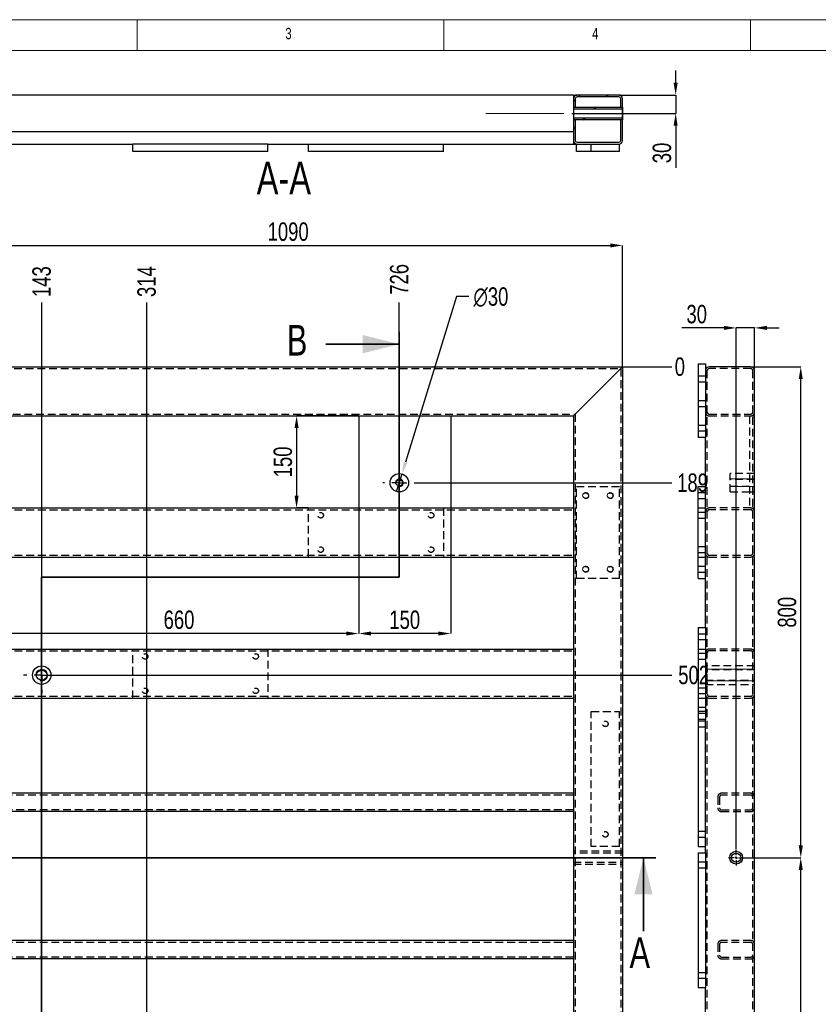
# Model space of a CAD drawing. Header units: millimetres. Extents: x 5 to 589, y 5 to 415.
# Tile 7 of 15: x 78 to 208, y 255 to 415. Entities that reach past the tile are written whole.
import ezdxf

# ---------------------------------------------------------------- set-up
doc = ezdxf.new("R2010")
doc.units = ezdxf.units.MM
doc.header["$PDSIZE"] = -1
doc.linetypes.add('CENTERX2', pattern=[20.32, 12.7, -2.54, 2.54, -2.54])
doc.linetypes.add('HIDDEN', pattern=[1.905, 1.27, -0.635])
for name, color, linetype in [('COTES', 1, 'Continuous'), ('NOTES', 6, 'Continuous'), ('TRAIT-FINS', 9, 'Continuous'), ('TRAIT-MIXTES', 3, 'CENTERX2'), ('TRAIT-TIRET', 2, 'HIDDEN')]:
    doc.layers.add(name, color=color, linetype=linetype)
doc.layers.add('TRAIT-FORT', color=4, linetype='Continuous', lineweight=25)
doc.styles.add('SLDTEXTSTYLE0', font='TXT', dxfattribs={"width": 0.75})
doc.dimstyles.new('SLDDIMSTYLE0', dxfattribs={"dimtxt": 3, "dimasz": 0.333333, "dimexe": 0, "dimexo": 0.0625, "dimgap": 0.75, "dimtad": 0, "dimtih": 1, "dimtoh": 1, "dimdec": 0, "dimlfac": 10, "dimrnd": 1e-09, "dimdsep": 46, "dimtxsty": 'SLDTEXTSTYLE0', "dimblk1": 'ORIGIN', "dimblk2": 'ORIGIN', "dimsah": 1, "dimcen": 0.09, "dimadec": 0, "dimazin": 2, "dimtfac": 1, "dimtdec": 0, "dimtofl": 0, "dimtmove": 0, "dimatfit": 3, "dimldrblk": 'ORIGIN', "dimfxl": 1, "dimfrac": 2, "dimtolj": 1, "dimtzin": 12, "dimarcsym": 0})
doc.dimstyles.new('SLDDIMSTYLE1', dxfattribs={"dimtxt": 3, "dimasz": 2, "dimexe": 0, "dimexo": 0.0625, "dimgap": 0.75, "dimtad": 0, "dimtih": 1, "dimtoh": 1, "dimdec": 0, "dimlfac": 10, "dimrnd": 1e-09, "dimzin": 12, "dimdsep": 46, "dimtxsty": 'SLDTEXTSTYLE0', "dimsah": 1, "dimcen": 0.09, "dimadec": 0, "dimazin": 3, "dimtfac": 1, "dimtdec": 0, "dimtofl": 0, "dimtmove": 0, "dimatfit": 3, "dimfxl": 1, "dimfrac": 2, "dimtolj": 1, "dimtzin": 12, "dimarcsym": 0})
doc.dimstyles.new('SLDDIMSTYLE2', dxfattribs={"dimtxt": 3, "dimasz": 2, "dimexe": 0, "dimexo": 0.0625, "dimgap": 0.75, "dimtad": 1, "dimdec": 0, "dimlfac": 10, "dimrnd": 1e-09, "dimzin": 12, "dimdsep": 46, "dimtxsty": 'SLDTEXTSTYLE0', "dimsah": 1, "dimcen": 0.09, "dimadec": 0, "dimazin": 3, "dimtfac": 1, "dimtdec": 0, "dimtofl": 0, "dimtmove": 0, "dimatfit": 3, "dimfxl": 1, "dimfrac": 2, "dimtolj": 1, "dimtzin": 12, "dimarcsym": 0})
doc.dimstyles.new('SLDDIMSTYLE3', dxfattribs={"dimtxt": 3, "dimasz": 2, "dimexe": 0, "dimexo": 0.0625, "dimgap": 0.75, "dimtad": 0, "dimtih": 1, "dimtoh": 1, "dimdec": 0, "dimlfac": 10, "dimrnd": 1e-09, "dimzin": 12, "dimdsep": 46, "dimtxsty": 'SLDTEXTSTYLE0', "dimblk1": 'NONE', "dimsah": 1, "dimcen": 0, "dimadec": 0, "dimazin": 3, "dimtfac": 1, "dimtdec": 0, "dimtmove": 0, "dimatfit": 3, "dimldrblk": 'NONE', "dimfxl": 1, "dimfrac": 2, "dimtolj": 1, "dimtzin": 12, "dimarcsym": 0})
doc.dimstyles.new('SLDDIMSTYLE7', dxfattribs={"dimtxt": 3, "dimasz": 2, "dimexe": 0, "dimexo": 0.0625, "dimgap": 0.75, "dimtad": 1, "dimdec": 0, "dimlfac": 10, "dimrnd": 1e-09, "dimzin": 12, "dimdsep": 46, "dimtxsty": 'SLDTEXTSTYLE0', "dimsah": 1, "dimcen": 0.09, "dimadec": 0, "dimazin": 3, "dimtfac": 1, "dimtdec": 0, "dimtmove": 0, "dimatfit": 0, "dimfxl": 1, "dimfrac": 2, "dimtolj": 1, "dimtzin": 12, "dimarcsym": 0})
pattern_1 = [(45, (0, 0), (-13.4704, 13.4704), []), (45, (4.49, 0), (-13.4704, 13.4704), []), (45, (8.98, 0), (-13.4704, 13.4704), []), (45, (13.47, 0), (-13.4704, 13.4704), [])]

# ---------------------------------------------------------------- blocks, each defined once
blk = doc.blocks.new('_D')
at = {"layer": 'COTES', "color": 0, "lineweight": -2, "transparency": 16777216}
blk.add_line((176.19, 358.43), (184.16, 358.43), dxfattribs=at)
at = {"layer": 'Defpoints', "color": 0, "transparency": 16777216}
for p in [(176.13, 358.43), (176.13, 358.43), (184.16, 358.43)]:
    blk.add_point(p, dxfattribs=at)
at = {"layer": 'COTES', "color": 0, "transparency": 16777216, "insert": (185.47, 358.43), "char_height": 3, "attachment_point": 5, "style": 'SLDTEXTSTYLE0'}
blk.add_mtext('\\A1;0', dxfattribs=at)
blk = doc.blocks.new('_ORIGIN')
at = {"color": 0, "linetype": 'ByBlock', "lineweight": -2}
blk.add_line((0, 0), (-1, 0), dxfattribs=at)
blk.add_circle((0, 0), 0.5, dxfattribs=at)
blk = doc.blocks.new('_D_1')
at = {"layer": 'COTES', "color": 0, "lineweight": -2, "transparency": 16777216}
blk.add_line((142.51, 339.53), (184.16, 339.53), dxfattribs=at)
at = {"layer": 'Defpoints', "color": 0, "transparency": 16777216}
for p in [(176.13, 358.43), (142.45, 339.53), (184.16, 339.53)]:
    blk.add_point(p, dxfattribs=at)
at = {"layer": 'COTES', "color": 0, "transparency": 16777216, "insert": (187.54, 339.53), "char_height": 3, "attachment_point": 5, "style": 'SLDTEXTSTYLE0'}
blk.add_mtext('\\A1;189', dxfattribs=at)
blk = doc.blocks.new('_D_2')
at = {"layer": 'COTES', "color": 0, "lineweight": -2, "transparency": 16777216}
blk.add_line((81.53, 308.18), (184.16, 308.18), dxfattribs=at)
at = {"layer": 'Defpoints', "color": 0, "transparency": 16777216}
for p in [(176.13, 358.43), (81.46, 308.18), (184.16, 308.18)]:
    blk.add_point(p, dxfattribs=at)
at = {"layer": 'COTES', "color": 0, "transparency": 16777216, "insert": (187.72, 308.18), "char_height": 3, "attachment_point": 5, "style": 'SLDTEXTSTYLE0'}
blk.add_mtext('\\A1;502', dxfattribs=at)
blk = doc.blocks.new('_D_3')
at = {"layer": 'COTES', "color": 0, "lineweight": -2, "transparency": 16777216}
blk.add_line((81.53, 223.09), (184.16, 223.09), dxfattribs=at)
at = {"layer": 'Defpoints', "color": 0, "transparency": 16777216}
for p in [(176.13, 358.43), (81.46, 223.09), (184.16, 223.09)]:
    blk.add_point(p, dxfattribs=at)
at = {"layer": 'COTES', "color": 0, "transparency": 16777216, "insert": (188.66, 223.09), "char_height": 3, "attachment_point": 5, "style": 'SLDTEXTSTYLE0'}
blk.add_mtext('\\A1;1353', dxfattribs=at)
blk = doc.blocks.new('_D_4')
at = {"layer": 'COTES', "color": 0, "lineweight": -2, "transparency": 16777216}
blk.add_line((101.33, 213.63), (184.16, 213.63), dxfattribs=at)
at = {"layer": 'Defpoints', "color": 0, "transparency": 16777216}
for p in [(176.13, 358.43), (101.27, 213.63), (184.16, 213.63)]:
    blk.add_point(p, dxfattribs=at)
at = {"layer": 'COTES', "color": 0, "transparency": 16777216, "insert": (188.66, 213.63), "char_height": 3, "attachment_point": 5, "style": 'SLDTEXTSTYLE0'}
blk.add_mtext('\\A1;1448', dxfattribs=at)
blk = doc.blocks.new('_D_5')
at = {"layer": 'COTES', "color": 0, "lineweight": -2, "transparency": 16777216}
blk.add_line((69.12, 142.52), (184.16, 142.52), dxfattribs=at)
at = {"layer": 'Defpoints', "color": 0, "transparency": 16777216}
for p in [(176.13, 358.43), (69.05, 142.52), (184.16, 142.52)]:
    blk.add_point(p, dxfattribs=at)
at = {"layer": 'COTES', "color": 0, "transparency": 16777216, "insert": (188.66, 142.52), "char_height": 3, "attachment_point": 5, "style": 'SLDTEXTSTYLE0'}
blk.add_mtext('\\A1;2159', dxfattribs=at)
blk = doc.blocks.new('_D_6')
at = {"layer": 'COTES', "color": 0, "lineweight": -2, "transparency": 16777216}
blk.add_line((176.19, 71.43), (184.16, 71.43), dxfattribs=at)
at = {"layer": 'Defpoints', "color": 0, "transparency": 16777216}
for p in [(176.13, 358.43), (176.13, 71.43), (184.16, 71.43)]:
    blk.add_point(p, dxfattribs=at)
at = {"layer": 'COTES', "color": 0, "transparency": 16777216, "insert": (188.85, 71.43), "char_height": 3, "attachment_point": 5, "style": 'SLDTEXTSTYLE0'}
blk.add_mtext('\\A1;2870', dxfattribs=at)
blk = doc.blocks.new('_D_9')
at = {"layer": 'COTES', "color": 0, "lineweight": -2, "transparency": 16777216}
blk.add_line((81.46, 308.24), (81.46, 368.93), dxfattribs=at)
at = {"layer": 'Defpoints', "color": 0, "transparency": 16777216}
for p in [(81.46, 368.93), (67.13, 358.43), (81.46, 308.18)]:
    blk.add_point(p, dxfattribs=at)
at = {"layer": 'COTES', "color": 0, "transparency": 16777216, "insert": (81.46, 372.31), "char_height": 3, "attachment_point": 5, "rotation": 90, "style": 'SLDTEXTSTYLE0'}
blk.add_mtext('\\A1;143', dxfattribs=at)
blk = doc.blocks.new('_D_10')
at = {"layer": 'COTES', "color": 0, "lineweight": -2, "transparency": 16777216}
blk.add_line((98.57, 216.4), (98.57, 368.93), dxfattribs=at)
at = {"layer": 'Defpoints', "color": 0, "transparency": 16777216}
for p in [(98.57, 368.93), (67.13, 358.43), (98.57, 216.33)]:
    blk.add_point(p, dxfattribs=at)
at = {"layer": 'COTES', "color": 0, "transparency": 16777216, "insert": (98.57, 372.31), "char_height": 3, "attachment_point": 5, "rotation": 90, "style": 'SLDTEXTSTYLE0'}
blk.add_mtext('\\A1;314', dxfattribs=at)
blk = doc.blocks.new('_D_11')
at = {"layer": 'COTES', "color": 0, "lineweight": -2, "transparency": 16777216}
blk.add_line((139.75, 364.18), (139.75, 368.93), dxfattribs=at)
at = {"layer": 'Defpoints', "color": 0, "transparency": 16777216}
for p in [(139.75, 368.93), (139.75, 364.12), (67.13, 358.43)]:
    blk.add_point(p, dxfattribs=at)
at = {"layer": 'COTES', "color": 0, "transparency": 16777216, "insert": (139.75, 372.68), "char_height": 3, "attachment_point": 5, "rotation": 90, "style": 'SLDTEXTSTYLE0'}
blk.add_mtext('\\A1;726', dxfattribs=at)
blk = doc.blocks.new('_D_21')
at = {"layer": 'COTES', "color": 0, "lineweight": -2, "transparency": 16777216}
for p, q in [((67.13, 358.49), (67.13, 378.21)), ((69.13, 378.21), (174.13, 378.21)), ((176.13, 358.49), (176.13, 378.21))]:
    blk.add_line(p, q, dxfattribs=at)
at = {"layer": 'COTES', "color": 0, "transparency": 16777216}
for points in [[(69.13, 378.54), (69.13, 377.88), (67.13, 378.21)], [(174.13, 378.54), (174.13, 377.88), (176.13, 378.21)]]:
    blk.add_solid(points, dxfattribs=at)
at = {"layer": 'Defpoints', "color": 0, "transparency": 16777216}
for p in [(176.13, 378.21), (67.13, 358.43), (176.13, 358.43)]:
    blk.add_point(p, dxfattribs=at)
at = {"layer": 'COTES', "color": 0, "transparency": 16777216, "insert": (121.63, 381.96), "char_height": 3, "attachment_point": 2, "style": 'SLDTEXTSTYLE0'}
blk.add_mtext('\\A1;1090', dxfattribs=at)
blk = doc.blocks.new('_D_25')
at = {"layer": 'COTES', "color": 0, "lineweight": -2, "transparency": 16777216}
for p, q in [((149.09, 369.88), (140.78, 342.88)), ((151.09, 369.88), (149.09, 369.88)), ((139.3, 338.1), (140.19, 340.97))]:
    blk.add_line(p, q, dxfattribs=at)
at = {"layer": 'COTES', "color": 0, "transparency": 16777216}
blk.add_solid([(140.46, 342.98), (141.09, 342.78), (140.19, 340.97)], dxfattribs=at)
at = {"layer": 'Defpoints', "color": 0, "transparency": 16777216}
for p in [(140.19, 340.97), (139.3, 338.1)]:
    blk.add_point(p, dxfattribs=at)
at = {"layer": 'COTES', "color": 0, "transparency": 16777216, "insert": (151.84, 371.38), "char_height": 3, "attachment_point": 1, "style": 'SLDTEXTSTYLE0'}
blk.add_mtext('\\A1;∅30', dxfattribs=at)
blk = doc.blocks.new('_NONE')
blk = doc.blocks.new('_D_29')
at = {"layer": 'COTES', "color": 0, "lineweight": -2, "transparency": 16777216}
for p, q in [((133.07, 350.43), (123, 350.43)), ((123, 348.43), (123, 337.43)), ((124.87, 335.43), (123, 335.43))]:
    blk.add_line(p, q, dxfattribs=at)
at = {"layer": 'COTES', "color": 0, "transparency": 16777216}
for points in [[(122.67, 348.43), (123.34, 348.43), (123, 350.43)], [(122.67, 337.43), (123.34, 337.43), (123, 335.43)]]:
    blk.add_solid(points, dxfattribs=at)
at = {"layer": 'Defpoints', "color": 0, "transparency": 16777216}
for p in [(133.13, 350.43), (123, 335.43), (124.93, 335.43)]:
    blk.add_point(p, dxfattribs=at)
at = {"layer": 'COTES', "color": 0, "transparency": 16777216, "insert": (119.25, 342.93), "char_height": 3, "attachment_point": 2, "rotation": 90, "style": 'SLDTEXTSTYLE0'}
blk.add_mtext('\\A1;150', dxfattribs=at)
blk = doc.blocks.new('_D_30')
at = {"layer": 'COTES', "color": 0, "lineweight": -2, "transparency": 16777216}
for p, q in [((133.13, 335.37), (133.13, 314.96)), ((148.13, 335.37), (148.13, 314.96)), ((146.13, 314.96), (135.13, 314.96))]:
    blk.add_line(p, q, dxfattribs=at)
at = {"layer": 'COTES', "color": 0, "transparency": 16777216}
for points in [[(135.13, 315.29), (135.13, 314.63), (133.13, 314.96)], [(146.13, 315.29), (146.13, 314.63), (148.13, 314.96)]]:
    blk.add_solid(points, dxfattribs=at)
at = {"layer": 'Defpoints', "color": 0, "transparency": 16777216}
for p in [(133.13, 335.43), (148.13, 335.43), (133.13, 314.96)]:
    blk.add_point(p, dxfattribs=at)
at = {"layer": 'COTES', "color": 0, "transparency": 16777216, "insert": (140.63, 318.71), "char_height": 3, "attachment_point": 2, "style": 'SLDTEXTSTYLE0'}
blk.add_mtext('\\A1;150', dxfattribs=at)
blk = doc.blocks.new('_D_31')
at = {"layer": 'COTES', "color": 0, "lineweight": -2, "transparency": 16777216}
for p, q in [((67.13, 358.37), (67.13, 314.96)), ((133.13, 335.37), (133.13, 314.96)), ((131.13, 314.96), (69.13, 314.96))]:
    blk.add_line(p, q, dxfattribs=at)
at = {"layer": 'COTES', "color": 0, "transparency": 16777216}
for points in [[(69.13, 315.29), (69.13, 314.63), (67.13, 314.96)], [(131.13, 315.29), (131.13, 314.63), (133.13, 314.96)]]:
    blk.add_solid(points, dxfattribs=at)
at = {"layer": 'Defpoints', "color": 0, "transparency": 16777216}
for p in [(67.13, 358.43), (133.13, 335.43), (67.13, 314.96)]:
    blk.add_point(p, dxfattribs=at)
at = {"layer": 'COTES', "color": 0, "transparency": 16777216, "insert": (103.84, 318.71), "char_height": 3, "attachment_point": 2, "style": 'SLDTEXTSTYLE0'}
blk.add_mtext('\\A1;660', dxfattribs=at)
blk = doc.blocks.new('SW_CENTERMARKSYMBOL_0')
at = {"layer": 'TRAIT-MIXTES', "color": 0}
for p, q in [((0, 2.4), (0, 2.7)), ((-2.4, 0), (-2.7, 0)), ((0, 0), (-1.2, 0)), ((0, 0), (0, 1.2)), ((0, 0), (0, -1.2)), ((0, 0), (1.2, 0)), ((2.4, 0), (2.7, 0)), ((0, -2.4), (0, -2.7))]:
    blk.add_line(p, q, dxfattribs=at)
blk = doc.blocks.new('SW_CENTERMARKSYMBOL_1')
at = {"layer": 'TRAIT-MIXTES', "color": 0}
for p, q in [((0, 2.4), (0, 2.95)), ((-2.4, 0), (-2.95, 0)), ((0, 0), (-1.2, 0)), ((0, 0), (0, 1.2)), ((0, 0), (0, -1.2)), ((0, 0), (1.2, 0)), ((2.4, 0), (2.95, 0)), ((0, -2.4), (0, -2.95))]:
    blk.add_line(p, q, dxfattribs=at)
blk = doc.blocks.new('_D_36')
at = {"layer": 'COTES', "color": 0, "lineweight": -2, "transparency": 16777216}
for p, q in [((184.79, 404.72), (184.79, 406.72)), ((175.59, 402.72), (184.79, 402.72)), ((184.79, 402.72), (184.79, 399.72)), ((167.89, 399.72), (184.79, 399.72)), ((184.79, 397.72), (184.79, 390.84))]:
    blk.add_line(p, q, dxfattribs=at)
at = {"layer": 'COTES', "color": 0, "transparency": 16777216}
for points in [[(184.45, 404.72), (185.12, 404.72), (184.79, 402.72)], [(184.45, 397.72), (185.12, 397.72), (184.79, 399.72)]]:
    blk.add_solid(points, dxfattribs=at)
at = {"layer": 'Defpoints', "color": 0, "transparency": 16777216}
for p in [(175.53, 402.72), (184.79, 402.72), (167.83, 399.72)]:
    blk.add_point(p, dxfattribs=at)
at = {"layer": 'COTES', "color": 0, "transparency": 16777216, "insert": (181.04, 393.28), "char_height": 3, "attachment_point": 2, "rotation": 90, "style": 'SLDTEXTSTYLE0'}
blk.add_mtext('\\A1;30', dxfattribs=at)
blk = doc.blocks.new('_D_59')
at = {"layer": 'COTES', "color": 0, "lineweight": -2, "transparency": 16777216}
for p, q in [((197.12, 358.43), (205.18, 358.43)), ((205.18, 280.43), (205.18, 356.43)), ((195.97, 278.43), (205.18, 278.43))]:
    blk.add_line(p, q, dxfattribs=at)
at = {"layer": 'COTES', "color": 0, "transparency": 16777216}
for points in [[(204.85, 356.43), (205.51, 356.43), (205.18, 358.43)], [(204.85, 280.43), (205.51, 280.43), (205.18, 278.43)]]:
    blk.add_solid(points, dxfattribs=at)
at = {"layer": 'Defpoints', "color": 0, "transparency": 16777216}
for p in [(197.05, 358.43), (205.18, 358.43), (195.9, 278.43)]:
    blk.add_point(p, dxfattribs=at)
at = {"layer": 'COTES', "color": 0, "transparency": 16777216, "insert": (201.43, 318.43), "char_height": 3, "attachment_point": 2, "rotation": 90, "style": 'SLDTEXTSTYLE0'}
blk.add_mtext('\\A1;800', dxfattribs=at)
blk = doc.blocks.new('_D_60')
at = {"layer": 'COTES', "color": 0, "lineweight": -2, "transparency": 16777216}
for p, q in [((195.97, 278.43), (205.18, 278.43)), ((205.18, 150.43), (205.18, 276.43)), ((195.97, 148.43), (205.18, 148.43))]:
    blk.add_line(p, q, dxfattribs=at)
at = {"layer": 'COTES', "color": 0, "transparency": 16777216}
for points in [[(204.85, 276.43), (205.51, 276.43), (205.18, 278.43)], [(204.85, 150.43), (205.51, 150.43), (205.18, 148.43)]]:
    blk.add_solid(points, dxfattribs=at)
at = {"layer": 'Defpoints', "color": 0, "transparency": 16777216}
for p in [(195.9, 278.43), (205.18, 278.43), (195.9, 148.43)]:
    blk.add_point(p, dxfattribs=at)
at = {"layer": 'COTES', "color": 0, "transparency": 16777216, "insert": (201.43, 213.43), "char_height": 3, "attachment_point": 2, "rotation": 90, "style": 'SLDTEXTSTYLE0'}
blk.add_mtext('\\A1;1300', dxfattribs=at)
blk = doc.blocks.new('_D_61')
at = {"layer": 'COTES', "color": 0, "lineweight": -2, "transparency": 16777216}
for p, q in [((192.65, 364.77), (185.78, 364.77)), ((194.65, 279.74), (194.65, 364.77)), ((197.65, 364.77), (194.65, 364.77)), ((197.65, 357.89), (197.65, 364.77)), ((199.65, 364.77), (201.65, 364.77))]:
    blk.add_line(p, q, dxfattribs=at)
at = {"layer": 'COTES', "color": 0, "transparency": 16777216}
for points in [[(192.65, 365.11), (192.65, 364.44), (194.65, 364.77)], [(199.65, 365.11), (199.65, 364.44), (197.65, 364.77)]]:
    blk.add_solid(points, dxfattribs=at)
at = {"layer": 'Defpoints', "color": 0, "transparency": 16777216}
for p in [(197.65, 364.77), (197.65, 357.83), (194.65, 279.68)]:
    blk.add_point(p, dxfattribs=at)
at = {"layer": 'COTES', "color": 0, "transparency": 16777216, "insert": (188.22, 368.52), "char_height": 3, "attachment_point": 2, "style": 'SLDTEXTSTYLE0'}
blk.add_mtext('\\A1;30', dxfattribs=at)
blk = doc.blocks.new('SW_CENTERMARKSYMBOL_18')
at = {"layer": 'TRAIT-MIXTES', "color": 0}
for p, q in [((-0.4, 0), (-1.25, 0)), ((0, 0), (-0.2, 0)), ((0, 0.4), (0, 1.25)), ((0, 0), (0, 0.2)), ((0, 0), (0, -0.2)), ((0, 0), (0.2, 0)), ((0.4, 0), (1.25, 0)), ((0, -0.4), (0, -1.25))]:
    blk.add_line(p, q, dxfattribs=at)

msp = doc.modelspace()

# ---------------------------------------------------------------- hatches: boundary and pattern name
at = {"layer": 'TRAIT-FINS'}
h = msp.add_hatch(dxfattribs=at)
h.set_pattern_fill('DIN 201 ACIER ET FONTE', color=256, style=0, pattern_type=2)
h.set_pattern_definition(pattern_1)
edge = h.paths.add_edge_path(flags=0)
edge.add_line((175.53, 402.72), (168.73, 402.72))
edge.add_arc((168.73, 402.12), 0.6, 90, 180)
edge.add_line((168.13, 402.12), (168.13, 400.77))
edge.add_line((168.13, 400.77), (168.43, 400.77))
edge.add_line((168.43, 400.77), (168.43, 402.12))
edge.add_arc((168.73, 402.12), 0.3, 90, 180, ccw=False)
edge.add_line((168.73, 402.42), (175.53, 402.42))
edge.add_arc((175.53, 402.12), 0.3, 0, 90, ccw=False)
edge.add_line((175.83, 402.12), (175.83, 400.77))
edge.add_line((175.83, 400.77), (176.13, 400.77))
edge.add_line((176.13, 400.77), (176.13, 402.12))
edge.add_arc((175.53, 402.12), 0.6, 0, 90)
h = msp.add_hatch(dxfattribs=at)
h.set_pattern_fill('DIN 201 ACIER ET FONTE', color=256, style=0, pattern_type=2)
h.set_pattern_definition(pattern_1)
h.paths.add_polyline_path([(168.13, 400.77), (168.13, 400.47), (176.13, 400.47), (176.13, 400.77)], flags=0)
h = msp.add_hatch(dxfattribs=at)
h.set_pattern_fill('DIN 201 ACIER ET FONTE', color=256, style=0, pattern_type=2)
h.set_pattern_definition(pattern_1)
h.paths.add_polyline_path([(176.13, 398.67), (176.13, 398.97), (168.13, 398.97), (168.13, 398.67)], flags=0)
h = msp.add_hatch(dxfattribs=at)
h.set_pattern_fill('DIN 201 ACIER ET FONTE', color=256, style=0, pattern_type=2)
h.set_pattern_definition(pattern_1)
edge = h.paths.add_edge_path(flags=0)
edge.add_arc((175.53, 395.32), 0.3, 270, 360, ccw=False)
edge.add_line((175.53, 395.02), (168.73, 395.02))
edge.add_arc((168.73, 395.32), 0.3, 180, 270, ccw=False)
edge.add_line((168.43, 395.32), (168.43, 398.67))
edge.add_line((168.43, 398.67), (168.13, 398.67))
edge.add_line((168.13, 398.67), (168.13, 395.32))
edge.add_arc((168.73, 395.32), 0.6, 180, 270)
edge.add_line((168.73, 394.72), (175.53, 394.72))
edge.add_arc((175.53, 395.32), 0.6, 270, 360)
edge.add_line((176.13, 395.32), (176.13, 398.67))
edge.add_line((176.13, 398.67), (175.83, 398.67))
edge.add_line((175.83, 398.67), (175.83, 395.32))

# ---------------------------------------------------------------- linework, layer by layer
at = {"lineweight": 18}
for p, q in [((589, 415), (5, 415)), ((97, 415), (97, 410)), ((147, 410), (147, 415)), ((197, 415), (197, 410)), ((584, 410), (10, 410))]:
    msp.add_line(p, q, dxfattribs=at)
at = {"lineweight": 35}
for p, q in [((139.75, 364.12), (139.75, 324.15)), ((127.75, 362.12), (139.75, 362.12)), ((139.75, 324.15), (81.43, 324.15)), ((81.43, 324.15), (81.43, 63.43)), ((181.54, 278.43), (60.21, 278.43)), ((179.54, 266.43), (179.54, 278.43))]:
    msp.add_line(p, q, dxfattribs=at)
at = {"lineweight": 18}
msp.add_arc((139.75, 339.53), 0.635, 255, 195, dxfattribs=at)
at = {"lineweight": 35}
for points in [[(139.75, 362.12), (133.75, 363.62), (133.75, 360.62)], [(179.54, 278.43), (178.04, 272.43), (181.04, 272.43)]]:
    msp.add_solid(points, dxfattribs=at)
at = {"layer": 'TRAIT-FINS', "lineweight": 18}
for p, q in [((197.65, 340.17), (193.65, 340.17)), ((197.65, 338.9), (193.65, 338.9)), ((188.45, 337.93), (189.65, 337.93)), ((188.45, 337.93), (189.65, 337.93)), ((188.45, 336.93), (189.65, 336.93)), ((188.45, 336.93), (189.65, 336.93)), ((188.45, 325.93), (189.65, 325.93)), ((188.45, 325.93), (189.65, 325.93)), ((188.45, 324.93), (189.65, 324.93)), ((188.45, 324.93), (189.65, 324.93)), ((197.65, 309.13), (189.65, 309.13)), ((197.65, 307.23), (189.65, 307.23))]:
    msp.add_line(p, q, dxfattribs=at)
for centre, radius in [((170.13, 337.43), 0.5), ((174.13, 337.43), 0.5), ((170.13, 325.43), 0.5), ((174.13, 325.43), 0.5), ((81.46, 308.18), 0.953)]:
    msp.add_arc(centre, radius, 255, 195, dxfattribs=at)
at = {"layer": 'TRAIT-FORT', "lineweight": 25}
for p, q in [((168.13, 402.72), (75.13, 402.72)), ((168.13, 402.72), (168.13, 402.12)), ((168.13, 402.72), (168.73, 402.72)), ((168.13, 402.12), (168.13, 400.77)), ((168.43, 402.12), (168.43, 400.77)), ((175.53, 402.72), (168.73, 402.72)), ((175.53, 402.42), (168.73, 402.42)), ((175.83, 400.77), (175.83, 402.12)), ((176.13, 400.77), (176.13, 402.12)), ((168.13, 400.77), (176.13, 400.77)), ((168.13, 400.77), (168.13, 400.47)), ((168.13, 400.77), (168.43, 400.77)), ((168.13, 400.47), (176.13, 400.47)), ((168.13, 400.47), (168.13, 398.97)), ((175.83, 400.77), (176.13, 400.77)), ((176.13, 400.47), (176.13, 400.77)), ((176.13, 400.77), (176.13, 398.67)), ((176.13, 398.97), (176.13, 400.47)), ((176.13, 398.97), (168.13, 398.97)), ((168.13, 398.97), (168.13, 398.67)), ((176.13, 398.67), (168.13, 398.67)), ((168.13, 398.67), (168.13, 395.32)), ((168.43, 398.67), (168.13, 398.67)), ((168.43, 398.67), (168.43, 395.32)), ((175.83, 395.32), (175.83, 398.67)), ((176.13, 398.67), (175.83, 398.67)), ((176.13, 398.67), (176.13, 398.97)), ((176.13, 395.32), (176.13, 398.67)), ((168.13, 396.72), (75.13, 396.72)), ((168.13, 395.32), (168.13, 394.72)), ((168.73, 395.02), (175.53, 395.02)), ((75.13, 394.72), (96.33, 394.72)), ((96.33, 393.52), (96.33, 394.72)), ((118.33, 394.72), (96.33, 394.72)), ((118.33, 393.52), (96.33, 393.52)), ((118.33, 393.52), (118.33, 394.72)), ((118.33, 394.72), (168.13, 394.72)), ((124.93, 393.52), (124.93, 394.72)), ((146.93, 393.52), (124.93, 393.52)), ((146.93, 393.52), (146.93, 394.72)), ((168.13, 394.72), (168.63, 394.72)), ((168.63, 393.52), (168.63, 394.72)), ((171.03, 393.52), (168.63, 393.52)), ((168.73, 394.72), (175.53, 394.72)), ((171.03, 393.52), (171.03, 394.72)), ((175.63, 393.52), (171.03, 393.52)), ((175.63, 393.52), (175.63, 394.72)), ((67.13, 358.43), (176.13, 358.43)), ((176.13, 358.43), (176.13, 71.43)), ((188.45, 358.93), (188.45, 346.93)), ((188.45, 358.93), (189.65, 358.93)), ((189.65, 358.93), (189.65, 346.93)), ((197.05, 358.43), (190.25, 358.43)), ((168.73, 351.03), (175.53, 357.83)), ((197.65, 143.23), (197.65, 357.83)), ((75.13, 350.43), (133.13, 350.43)), ((133.13, 350.43), (148.13, 350.43)), ((133.13, 350.43), (133.13, 335.43)), ((148.13, 350.43), (148.13, 335.43)), ((148.13, 350.43), (168.13, 350.43)), ((168.13, 350.43), (168.13, 335.43)), ((189.65, 346.93), (188.45, 346.93)), ((189.65, 315.93), (189.65, 346.93)), ((188.45, 335.43), (188.45, 338.93)), ((188.45, 338.93), (189.65, 338.93)), ((75.13, 335.43), (133.13, 335.43)), ((133.13, 335.43), (148.13, 335.43)), ((148.13, 335.43), (168.13, 335.43)), ((168.13, 335.43), (168.13, 334.83)), ((188.45, 327.43), (188.45, 335.43)), ((188.45, 335.43), (189.65, 335.43)), ((168.13, 334.83), (168.13, 328.03)), ((75.13, 327.43), (168.13, 327.43)), ((168.13, 328.03), (168.13, 327.43)), ((168.13, 327.43), (168.13, 312.43)), ((188.45, 323.93), (188.45, 327.43)), ((188.45, 327.43), (189.65, 327.43)), ((188.45, 323.93), (189.65, 323.93)), ((188.45, 315.93), (189.65, 315.93)), ((188.45, 315.93), (188.45, 300.93)), ((189.65, 315.93), (189.65, 300.93)), ((75.13, 312.43), (168.13, 312.43)), ((168.13, 312.43), (168.13, 311.83)), ((168.13, 311.83), (168.13, 305.03)), ((168.13, 305.03), (168.13, 304.43)), ((75.13, 304.43), (168.13, 304.43)), ((168.13, 304.43), (168.13, 288.93)), ((188.45, 300.93), (188.45, 280.23)), ((189.65, 300.93), (188.45, 300.93)), ((189.65, 279.23), (189.65, 300.93)), ((168.13, 288.93), (75.13, 288.93)), ((168.13, 288.93), (168.13, 288.33)), ((168.13, 288.33), (168.13, 286.53)), ((168.13, 285.93), (75.13, 285.93)), ((168.13, 286.53), (168.13, 285.93)), ((168.13, 285.93), (168.13, 264.93)), ((188.45, 280.23), (189.65, 280.23)), ((188.45, 279.23), (189.65, 279.23)), ((188.45, 279.23), (188.45, 257.23)), ((189.65, 279.23), (189.65, 257.23)), ((168.13, 264.93), (75.13, 264.93)), ((168.13, 264.93), (168.13, 264.33)), ((168.13, 264.33), (168.13, 262.53)), ((168.13, 261.93), (75.13, 261.93)), ((168.13, 262.53), (168.13, 261.93)), ((168.13, 261.93), (168.13, 227.43)), ((189.65, 257.23), (188.45, 257.23)), ((189.65, 220.43), (189.65, 257.23))]:
    msp.add_line(p, q, dxfattribs=at)
at = {"layer": 'TRAIT-FORT', "lineweight": 25, "flags": 128}
for points in [[(175.53, 357.83), (175.64, 357.94), (175.74, 358.04), (175.83, 358.13), (175.92, 358.22), (175.99, 358.29), (176.05, 358.35), (176.1, 358.39), (176.12, 358.42), (176.13, 358.43)], [(176.13, 358.43), (176.12, 358.42), (176.1, 358.39), (176.05, 358.35), (175.99, 358.29), (175.92, 358.22), (175.83, 358.13), (175.74, 358.04), (175.64, 357.94), (175.53, 357.83)], [(168.13, 350.43), (168.14, 350.44), (168.18, 350.48), (168.23, 350.53), (168.31, 350.61), (168.4, 350.7), (168.5, 350.8), (168.61, 350.91), (168.73, 351.03)], [(168.73, 351.03), (168.61, 350.91), (168.5, 350.8), (168.4, 350.7), (168.31, 350.61), (168.23, 350.53), (168.18, 350.48), (168.14, 350.44), (168.13, 350.43)]]:
    msp.add_lwpolyline(points, dxfattribs=at)
at = {"layer": 'TRAIT-FORT', "lineweight": 25}
for centre, radius in [((139.75, 339.53), 1.5), ((139.75, 339.53), 0.536), ((81.46, 308.18), 1.5), ((81.46, 308.18), 0.833), ((194.65, 278.43), 1.05), ((194.65, 278.43), 0.75)]:
    msp.add_circle(centre, radius, dxfattribs=at)
for centre, radius, start, end in [((168.73, 402.12), 0.6, 90, 180), ((168.73, 402.12), 0.3, 90, 180), ((175.53, 402.12), 0.6, 0, 90), ((175.53, 402.12), 0.3, 0, 90), ((168.73, 395.32), 0.6, 180, 270), ((168.73, 395.32), 0.3, 180, 270), ((175.53, 395.32), 0.6, 270, 0), ((175.53, 395.32), 0.3, 270, 0), ((190.25, 357.83), 0.6, 90, 180), ((197.05, 357.83), 0.6, 0, 90)]:
    msp.add_arc(centre, radius, start, end, dxfattribs=at)
at = {"layer": 'TRAIT-MIXTES', "lineweight": 18}
msp.add_line((153.85, 399.72), (167.83, 399.72), dxfattribs=at)
at = {"layer": 'TRAIT-TIRET'}
for p, q in [((67.43, 358.13), (175.83, 358.13)), ((175.83, 358.13), (175.83, 71.73)), ((197.05, 358.13), (190.25, 358.13)), ((189.65, 356.88), (188.45, 356.88)), ((189.95, 143.23), (189.95, 357.83)), ((197.35, 143.23), (197.35, 357.83)), ((188.45, 355.98), (189.65, 355.98)), ((189.65, 352.88), (188.45, 352.88)), ((188.45, 351.98), (189.65, 351.98)), ((74.83, 350.73), (168.43, 350.73)), ((168.43, 350.73), (168.43, 79.13)), ((190.25, 350.73), (197.05, 350.73)), ((190.25, 350.43), (197.05, 350.43)), ((196.85, 350.43), (196.85, 335.43)), ((197.05, 350.43), (197.65, 350.43)), ((189.65, 348.88), (188.45, 348.88)), ((188.45, 347.98), (189.65, 347.98)), ((193.65, 338.03), (193.65, 341.03)), ((197.65, 341.03), (193.65, 341.03)), ((197.65, 341.03), (196.85, 341.03)), ((168.63, 323.93), (168.63, 338.93)), ((168.63, 338.93), (175.63, 338.93)), ((175.63, 323.93), (175.63, 338.93)), ((197.65, 340.07), (193.65, 340.07)), ((193.65, 339), (197.65, 339)), ((189.65, 337.88), (188.45, 337.88)), ((193.65, 338.03), (197.65, 338.03)), ((196.85, 338.03), (197.65, 338.03)), ((124.93, 327.43), (124.93, 335.43)), ((146.93, 335.43), (146.93, 327.43)), ((188.45, 336.98), (189.65, 336.98)), ((197.05, 335.43), (190.25, 335.43)), ((197.05, 335.43), (197.65, 335.43)), ((75.13, 335.13), (168.13, 335.13)), ((189.65, 334.68), (188.45, 334.68)), ((188.45, 333.78), (189.65, 333.78)), ((197.05, 335.13), (190.25, 335.13)), ((189.65, 329.08), (188.45, 329.08)), ((75.13, 327.73), (168.13, 327.73)), ((188.45, 328.18), (189.65, 328.18)), ((190.25, 327.73), (197.05, 327.73)), ((190.25, 327.43), (197.05, 327.43)), ((189.65, 325.88), (188.45, 325.88)), ((188.45, 324.98), (189.65, 324.98)), ((175.63, 323.93), (168.63, 323.93)), ((189.65, 314.88), (188.45, 314.88)), ((188.45, 313.98), (189.65, 313.98)), ((75.13, 312.13), (168.13, 312.13)), ((96.33, 304.43), (96.33, 312.43)), ((118.33, 312.43), (118.33, 304.43)), ((188.45, 312.43), (189.65, 312.43)), ((189.65, 311.68), (188.45, 311.68)), ((197.05, 312.43), (190.25, 312.43)), ((197.05, 312.13), (190.25, 312.13)), ((188.45, 310.78), (189.65, 310.78)), ((197.65, 309.68), (189.65, 309.68)), ((189.95, 309.68), (189.65, 309.68)), ((197.65, 309.02), (189.65, 309.02)), ((197.65, 309.68), (197.35, 309.68)), ((189.65, 307.35), (197.65, 307.35)), ((189.65, 306.68), (197.65, 306.68)), ((189.65, 306.68), (189.95, 306.68)), ((197.35, 306.68), (197.65, 306.68)), ((189.65, 306.08), (188.45, 306.08)), ((188.45, 305.18), (189.65, 305.18)), ((75.13, 304.73), (168.13, 304.73)), ((188.45, 304.43), (189.65, 304.43)), ((190.25, 304.73), (197.05, 304.73)), ((190.25, 304.43), (197.05, 304.43)), ((171.03, 280.23), (171.03, 302.23)), ((171.03, 302.23), (175.63, 302.23)), ((175.63, 280.23), (175.63, 302.23)), ((189.65, 302.88), (188.45, 302.88)), ((189.65, 302.23), (188.45, 302.23)), ((188.45, 301.98), (189.65, 301.98)), ((189.65, 300.68), (188.45, 300.68)), ((188.45, 299.78), (189.65, 299.78)), ((197.05, 288.93), (192.25, 288.93)), ((168.13, 288.63), (75.13, 288.63)), ((191.65, 288.33), (191.65, 286.53)), ((191.95, 288.33), (191.95, 286.53)), ((197.05, 288.63), (192.25, 288.63)), ((168.13, 286.23), (75.13, 286.23)), ((192.25, 286.23), (197.05, 286.23)), ((192.25, 285.93), (197.05, 285.93)), ((189.65, 282.68), (188.45, 282.68)), ((188.45, 281.78), (189.65, 281.78)), ((176.13, 279.48), (168.13, 279.48)), ((168.43, 279.48), (168.13, 279.48)), ((175.63, 280.23), (171.03, 280.23)), ((176.13, 279.48), (175.83, 279.48)), ((176.13, 279.48), (176.13, 278.43)), ((176.13, 279.18), (168.13, 279.18)), ((168.13, 277.68), (176.13, 277.68)), ((176.13, 278.43), (176.13, 277.38)), ((189.65, 277.68), (188.45, 277.68)), ((168.13, 277.38), (176.13, 277.38)), ((168.13, 277.38), (168.43, 277.38)), ((175.83, 277.38), (176.13, 277.38)), ((188.45, 276.78), (189.65, 276.78)), ((197.05, 264.93), (192.25, 264.93)), ((168.13, 264.63), (75.13, 264.63)), ((191.65, 264.33), (191.65, 262.53)), ((191.95, 264.33), (191.95, 262.53)), ((197.05, 264.63), (192.25, 264.63)), ((168.13, 262.23), (75.13, 262.23)), ((192.25, 262.23), (197.05, 262.23)), ((192.25, 261.93), (197.05, 261.93)), ((189.65, 259.68), (188.45, 259.68)), ((188.45, 258.78), (189.65, 258.78))]:
    msp.add_line(p, q, dxfattribs=at)
for centre in [(170.13, 337.43), (174.13, 337.43), (126.93, 334.23), (144.93, 334.23), (126.93, 328.63), (144.93, 328.63), (170.13, 325.43), (174.13, 325.43), (98.33, 311.23), (116.33, 311.23), (98.33, 305.63), (116.33, 305.63), (173.33, 300.23), (173.33, 282.23)]:
    msp.add_circle(centre, 0.45, dxfattribs=at)
for centre, radius, start, end in [((190.25, 357.83), 0.3, 90, 180), ((197.05, 357.83), 0.3, 0, 90), ((190.25, 351.03), 0.6, 180, 270), ((190.25, 351.03), 0.3, 180, 270), ((197.05, 351.03), 0.6, 270, 0), ((197.05, 351.03), 0.3, 270, 0), ((190.25, 334.83), 0.6, 90, 180), ((197.05, 334.83), 0.6, 0, 90), ((190.25, 334.83), 0.3, 90, 180), ((197.05, 334.83), 0.3, 0, 90), ((190.25, 328.03), 0.6, 180, 270), ((190.25, 328.03), 0.3, 180, 270), ((197.05, 328.03), 0.3, 270, 0), ((197.05, 328.03), 0.6, 270, 0), ((190.25, 311.83), 0.6, 90, 180), ((190.25, 311.83), 0.3, 90, 180), ((197.05, 311.83), 0.6, 0, 90), ((197.05, 311.83), 0.3, 0, 90), ((190.25, 305.03), 0.6, 180, 270), ((190.25, 305.03), 0.3, 180, 270), ((197.05, 305.03), 0.6, 270, 0), ((197.05, 305.03), 0.3, 270, 0), ((192.25, 288.33), 0.6, 90, 180), ((197.05, 288.33), 0.6, 0, 90), ((192.25, 288.33), 0.3, 90, 180), ((197.05, 288.33), 0.3, 0, 90), ((192.25, 286.53), 0.6, 180, 270), ((192.25, 286.53), 0.3, 180, 270), ((197.05, 286.53), 0.6, 270, 0), ((197.05, 286.53), 0.3, 270, 0), ((192.25, 264.33), 0.6, 90, 180), ((197.05, 264.33), 0.6, 0, 90), ((192.25, 264.33), 0.3, 90, 180), ((197.05, 264.33), 0.3, 0, 90), ((192.25, 262.53), 0.6, 180, 270), ((192.25, 262.53), 0.3, 180, 270), ((197.05, 262.53), 0.6, 270, 0), ((197.05, 262.53), 0.3, 270, 0)]:
    msp.add_arc(centre, radius, start, end, dxfattribs=at)

# ---------------------------------------------------------------- block references
at = {"layer": 'TRAIT-MIXTES'}
for name, p in [('SW_CENTERMARKSYMBOL_0', (139.75, 339.53)), ('SW_CENTERMARKSYMBOL_1', (81.46, 308.18)), ('SW_CENTERMARKSYMBOL_18', (194.65, 278.43))]:
    msp.add_blockref(name, p, dxfattribs=at)

# ---------------------------------------------------------------- texts
at = {"char_height": 5, "attachment_point": 1, "style": 'SLDTEXTSTYLE0'}
for s, insert in [('B', (121.41, 365.26)), ('A', (177.27, 265.44))]:
    msp.add_mtext(s, dxfattribs=dict(at, insert=insert))
at = {"layer": 'NOTES', "style": 'SLDTEXTSTYLE0'}
for s, insert, char_height, attachment_point in [('3', (121.17, 413.67), 1.85, 1), ('4', (171.17, 413.67), 1.85, 1), ('A-A', (120.93, 391.84), 5.292, 2)]:
    msp.add_mtext(s, dxfattribs=dict(at, insert=insert, char_height=char_height, attachment_point=attachment_point))

# ---------------------------------------------------------------- dimensions: what is measured, and where the dimension line sits
at = {"layer": 'COTES'}
for base, p1, p2, angle, dimstyle, picture, middle in [((184.79, 402.72), (167.83, 399.72), (175.53, 402.72), 90, 'SLDDIMSTYLE7', '_D_36', (184.79, 393.28)), ((67.13, 314.96), (133.13, 335.43), (67.13, 358.43), 0, 'SLDDIMSTYLE2', '_D_31', (103.84, 314.96)), ((205.18, 358.43), (195.9, 278.43), (197.05, 358.43), 90, 'SLDDIMSTYLE2', '_D_59', (205.18, 318.43)), ((123, 335.43), (133.13, 350.43), (124.93, 335.43), 90, 'SLDDIMSTYLE2', '_D_29', (123, 342.93)), ((205.18, 278.43), (195.9, 148.43), (195.9, 278.43), 90, 'SLDDIMSTYLE2', '_D_60', (205.18, 213.43))]:
    dim = msp.add_linear_dim(base=base, p1=p1, p2=p2, angle=angle, dimstyle=dimstyle, dxfattribs=at)
    dim.commit()
    dim.dimension.update_dxf_attribs({"geometry": picture, "text_midpoint": middle, "dimtype": 160})
for base, p1, p2, dimstyle, picture, middle in [((176.13, 378.21), (67.13, 358.43), (176.13, 358.43), 'SLDDIMSTYLE2', '_D_21', (121.63, 378.21)), ((197.65, 364.77), (194.65, 279.68), (197.65, 357.83), 'SLDDIMSTYLE7', '_D_61', (188.22, 364.77)), ((133.13, 314.96), (148.13, 335.43), (133.13, 335.43), 'SLDDIMSTYLE2', '_D_30', (140.63, 314.96))]:
    dim = msp.add_linear_dim(base=base, p1=p1, p2=p2, dimstyle=dimstyle, dxfattribs=at)
    dim.commit()
    dim.dimension.update_dxf_attribs({"geometry": picture, "text_midpoint": middle, "dimtype": 160})
for feature_location, offset, dtype, origin, dimstyle, picture, middle in [((139.75, 364.12), (0, 4.81), 1, (67.13, 358.43), 'SLDDIMSTYLE1', '_D_11', (139.75, 372.68)), ((81.46, 308.18), (0, 60.75), 1, (67.13, 358.43), 'SLDDIMSTYLE1', '_D_9', (81.46, 372.31)), ((98.57, 216.33), (0, 152.6), 1, (67.13, 358.43), 'SLDDIMSTYLE1', '_D_10', (98.57, 372.31)), ((176.13137926, 358.43067688), (8.02983702, 0), 0, (176.13137926, 358.43067688), 'SLDDIMSTYLE0', '_D', (185.47371628, 358.43067688)), ((69.05, 142.52), (115.11, 0), 0, (176.13, 358.43), 'SLDDIMSTYLE1', '_D_5', (188.66, 142.52)), ((81.4637, 308.1818), (102.6976, 0), 0, (176.1314, 358.4307), 'SLDDIMSTYLE1', '_D_2', (187.7237, 308.1818)), ((81.46, 223.09), (102.7, 0), 0, (176.13, 358.43), 'SLDDIMSTYLE1', '_D_3', (188.66, 223.09)), ((101.27, 213.63), (82.89, 0), 0, (176.13, 358.43), 'SLDDIMSTYLE1', '_D_4', (188.66, 213.63)), ((142.45, 339.53), (41.72, 0), 0, (176.13, 358.43), 'SLDDIMSTYLE1', '_D_1', (187.54, 339.53)), ((176.13, 71.43), (8.03, 0), 0, (176.13, 358.43), 'SLDDIMSTYLE1', '_D_6', (188.85, 71.43))]:
    dim = msp.add_ordinate_dim(feature_location=feature_location, offset=offset, dtype=dtype, origin=origin, dimstyle=dimstyle, dxfattribs=at)
    dim.commit()
    dim.dimension.update_dxf_attribs({"geometry": picture, "text_midpoint": middle})
dim = msp.add_diameter_dim_2p(p1=(139.3, 338.1), p2=(140.19, 340.97), dimstyle='SLDDIMSTYLE3', dxfattribs=at)
dim.commit()
dim.dimension.update_dxf_attribs({"geometry": '_D_25', "text_midpoint": (154.66, 369.88), "dimtype": 163})

doc.saveas('drawing.dxf')
